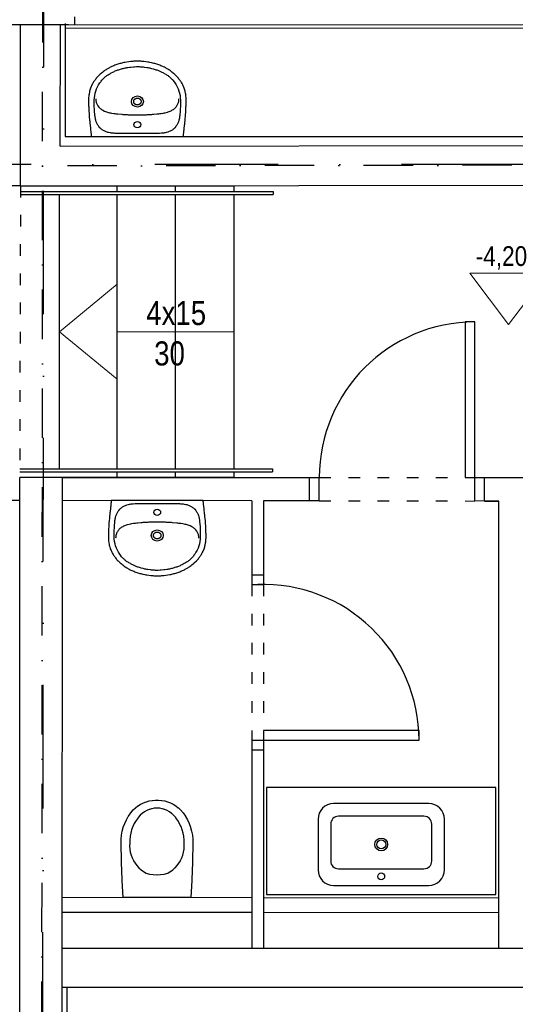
# Model space of a CAD drawing. Header units: millimetres. Extents: x -32221 to 212500, y 31663 to 93766.
# Tile 160 of 256: x 43974 to 46524, y 43442 to 48502. Entities that reach past the tile are written whole.
import ezdxf

# ---------------------------------------------------------------- set-up
doc = ezdxf.new("R2010")
doc.units = ezdxf.units.MM
doc.linetypes.add('DASHDOTX2', pattern=[50.8, 25.4, -12.7, 0, -12.7])
doc.linetypes.add('GCAD_ISO03W100', pattern=[30, 12, -18])
doc.layers.add('Opisy', color=251, linetype='Continuous', lineweight=13)
for name, color, linetype in [('osie', 251, 'Continuous'), ('Sciany', 251, 'Continuous'), ('Wyposazenie', 251, 'Continuous')]:
    doc.layers.add(name, color=color, linetype=linetype)
doc.styles.get("Standard").update_dxf_attribs({"font": 'ARIALN.TTF'})

msp = doc.modelspace()

# ---------------------------------------------------------------- linework, layer by layer
at = {"layer": 'Opisy'}
for p, q in [((46488.592, 46935.472), (46288.913, 47200.047)), ((46288.913, 47200.047), (46688.271, 47200.047)), ((46488.592, 46935.472), (46688.271, 47200.047)), ((44178.619, 46898.591), (44475.05, 47142.716)), ((44475.05, 47142.716), (44475.05, 46654.467)), ((44178.619, 46898.591), (44475.05, 46654.467)), ((45075.05, 46898.591), (44475.05, 46898.591))]:
    msp.add_line(p, q, dxfattribs=at)
at = {"layer": 'osie', "linetype": 'DASHDOTX2', "ltscale": 25}
for p, q in [((44084.99, 33017.037), (44108.623, 62729.481)), ((56734.202, 47757.439), (40849.397, 47757.439))]:
    msp.add_line(p, q, dxfattribs=at)
at = {"layer": 'Sciany', "linetype": 'DASHDOTX2', "ltscale": 10}
for p, q in [((44080.142, 33650.499), (44100.743, 59085.193)), ((53618.756, 47762.82), (44080.142, 47750.823))]:
    msp.add_line(p, q, dxfattribs=at)
at = {"layer": 'Sciany'}
for p, q in [((44208.491, 48483.49), (44208.466, 48457.932)), ((44225.53, 48474.992), (53473, 48486.75)), ((44255.64, 48517.772), (44255.695, 48475.031)), ((44225.53, 48474.992), (43857.838, 48474.992)), ((43977.718, 47648.591), (43978.542, 48474.992)), ((44182.305, 47853.054), (44182.925, 48474.992)), ((44208.466, 48457.932), (53490.059, 48469.733)), ((44208.466, 48457.932), (44208.466, 47902.711)), ((44208.466, 47902.711), (53490.788, 47902.711)), ((44182.305, 47853.054), (53516.395, 47864.922)), ((43978.047, 47768.591), (43977.838, 47768.591)), ((43977.718, 47648.591), (43807.838, 47648.591)), ((43977.718, 47648.591), (45075.05, 47648.591)), ((43977.718, 47618.591), (45277.718, 47618.591)), ((44182.565, 47648.591), (53721.117, 47660.719)), ((44475.05, 47618.591), (44475.05, 47648.591)), ((44775.05, 47618.591), (44775.05, 47648.591)), ((45075.05, 47648.591), (45075.05, 47618.591)), ((45277.718, 47618.591), (45277.718, 47603.591)), ((43977.718, 47603.591), (45277.718, 47603.591)), ((44178.619, 46193.591), (44178.619, 47603.591)), ((44475.05, 46193.591), (44475.05, 47603.591)), ((44775.05, 46193.591), (44775.05, 47603.591)), ((45075.05, 47603.591), (45075.05, 46193.591)), ((46314.938, 46948.591), (46264.938, 46948.591)), ((46264.938, 46948.591), (46264.938, 46148.591)), ((46314.938, 46148.591), (46314.938, 46948.591)), ((43973.606, 46193.591), (45273.606, 46193.591)), ((43973.606, 46178.591), (45273.606, 46178.591)), ((44475.05, 46148.591), (44475.05, 46178.591)), ((44775.05, 46148.591), (44775.05, 46178.591)), ((45075.05, 46178.591), (45075.05, 46148.591)), ((45273.606, 46193.591), (45273.606, 46178.591)), ((43977.039, 35309.884), (43973.606, 46148.591)), ((45075.05, 46148.591), (43973.606, 46148.591)), ((44183.859, 35309.884), (44194.62, 46148.591)), ((44194.62, 46148.591), (45514.938, 46148.591)), ((45464.938, 46029.58), (45464.938, 46148.591)), ((45514.938, 46028.591), (45514.938, 46148.591)), ((46264.938, 46148.591), (46732.526, 46148.591)), ((46264.938, 46148.591), (46314.938, 46148.591)), ((46314.938, 46028.591), (46314.938, 46148.591)), ((46364.938, 46028.591), (46364.938, 46148.591)), ((46364.938, 46028.591), (46364.938, 46148.591)), ((43973.644, 46030.82), (42903.695, 46030.82)), ((45168.297, 46029.853), (44194.503, 46030.82)), ((45168.297, 46029.853), (45168.297, 45599.428)), ((45514.938, 46029.535), (45228.297, 46029.793)), ((45228.297, 46029.793), (45228.297, 45599.428)), ((46438.732, 46028.591), (46314.938, 46028.74)), ((46364.938, 46028.591), (46438.732, 46028.591)), ((46438.732, 43730.555), (46438.732, 46028.591)), ((45168.297, 45649.428), (45228.297, 45649.428)), ((45168.297, 45599.428), (45228.297, 45599.428)), ((45228.297, 44849.428), (45228.297, 43730.555)), ((46028.297, 44849.428), (45228.297, 44849.428)), ((45228.297, 44849.428), (45228.297, 44799.428)), ((46028.297, 44799.428), (46028.297, 44849.428)), ((45168.297, 44799.428), (45168.297, 43730.555)), ((45168.297, 44799.428), (45228.297, 44799.428)), ((45228.297, 44799.428), (46028.297, 44799.428)), ((45168.297, 44749.428), (45228.297, 44749.428)), ((46423.732, 44555.472), (45243.297, 44555.472)), ((45243.297, 44555.472), (45243.297, 44005.472)), ((46423.732, 44005.472), (46423.732, 44555.472)), ((44192.479, 43991.975), (45168.297, 43991.081)), ((45228.297, 43991.026), (46438.732, 43989.917)), ((45243.297, 44005.472), (46423.732, 44005.472)), ((45168.297, 43913.189), (44192.401, 43914.157)), ((46438.732, 43911.927), (45228.297, 43913.129)), ((44192.363, 43730.555), (49014.623, 43730.555)), ((44192.363, 43530.555), (48964.623, 43530.555)), ((44214.394, 39637.858), (44217.763, 43530.555))]:
    msp.add_line(p, q, dxfattribs=at)
at = {"layer": 'Sciany', "linetype": 'GCAD_ISO03W100', "ltscale": 5}
for p, q in [((43977.718, 47648.591), (43973.606, 46148.591)), ((45514.938, 46148.591), (46289.938, 46148.591)), ((45514.938, 46029.535), (46314.938, 46028.591)), ((45168.297, 45599.428), (45168.297, 44799.428)), ((45228.297, 45599.428), (45228.297, 44849.428))]:
    msp.add_line(p, q, dxfattribs=at)
at = {"layer": 'Sciany'}
for centre, radius, start, end in [((46314.938, 46148.591), 800, 90, 180), ((45228.297, 44799.428), 800, 0, 92.147585), ((31073.168, 40877.551), 12904.168, 336.1585224, 19.2684686)]:
    msp.add_arc(centre, radius, start, end, dxfattribs=at)
at = {"layer": 'Wyposazenie'}
msp.add_line((44854.583, 43991.528), (44506.193, 43991.528), dxfattribs=at)
for points in [[(44829.076, 48049.833), (44829.076, 48050.3), (44829.33, 48054.971), (44829.584, 48059.408), (44829.838, 48064.079), (44829.838, 48068.516), (44830.092, 48073.186), (44830.092, 48094.671), (44829.838, 48098.641), (44829.584, 48102.844), (44829.33, 48108.916), (44827.806, 48120.125), (44827.044, 48125.496), (44825.775, 48130.867), (44824.759, 48135.771), (44823.489, 48140.676), (44820.442, 48150.017), (44816.887, 48158.891), (44815.107, 48163.094), (44813.078, 48167.064), (44810.792, 48171.034), (44808.761, 48175.004), (44806.222, 48178.741), (44803.936, 48182.711), (44801.397, 48186.447), (44798.858, 48189.95), (44796.062, 48193.686), (44793.271, 48197.189), (44790.478, 48200.926), (44787.684, 48204.429), (44784.637, 48208.165), (44780.827, 48212.135), (44769.654, 48222.41), (44765.083, 48225.68), (44761.018, 48229.183), (44756.958, 48232.685), (44752.895, 48235.955), (44748.832, 48238.991), (44744.515, 48242.027), (44740.452, 48244.829), (44736.135, 48247.631), (44723.184, 48255.338), (44718.613, 48257.439), (44714.296, 48259.775), (44709.726, 48261.876), (44705.409, 48263.745), (44700.076, 48265.846), (44694.997, 48267.715), (44689.665, 48269.583), (44684.586, 48271.451), (44679.507, 48273.086), (44674.175, 48274.72), (44669.096, 48276.355), (44664.017, 48277.756), (44658.685, 48278.924), (44653.606, 48280.325), (44643.449, 48282.66), (44638.116, 48283.594), (44633.037, 48284.529), (44612.722, 48287.331), (44607.644, 48287.798), (44602.565, 48288.031), (44597.486, 48288.499), (44592.661, 48288.732), (44565.744, 48288.732), (44560.666, 48288.499), (44555.587, 48288.031), (44550.508, 48287.798), (44545.429, 48287.331), (44525.115, 48284.529), (44514.957, 48282.66), (44509.625, 48281.493), (44504.546, 48280.325), (44499.467, 48278.924), (44494.389, 48277.756), (44489.056, 48276.355), (44478.899, 48273.086), (44473.566, 48271.451), (44468.487, 48269.583), (44463.155, 48267.715), (44458.076, 48265.846), (44452.997, 48263.745), (44448.426, 48261.876), (44443.856, 48259.775), (44439.539, 48257.439), (44434.968, 48255.338), (44422.017, 48247.631), (44417.954, 48244.829), (44413.637, 48242.027), (44409.574, 48238.991), (44405.257, 48235.955), (44401.194, 48232.685), (44393.068, 48225.68), (44388.498, 48222.41), (44377.325, 48212.135), (44373.515, 48208.165), (44370.722, 48204.429), (44367.675, 48200.926), (44364.882, 48197.189), (44362.088, 48193.686), (44359.549, 48189.95), (44356.756, 48186.447), (44354.216, 48182.711), (44351.931, 48178.741), (44349.645, 48175.004), (44347.36, 48171.034), (44343.297, 48163.094), (44341.266, 48158.891), (44337.711, 48150.017), (44336.187, 48145.346), (44334.917, 48140.676), (44333.394, 48135.771), (44332.378, 48130.867), (44330.347, 48120.125), (44329.585, 48114.521), (44329.077, 48108.916), (44328.569, 48102.844), (44328.315, 48098.641), (44328.061, 48094.671), (44328.061, 48073.186), (44328.315, 48068.516), (44328.569, 48064.079), (44328.569, 48059.408), (44328.823, 48054.971), (44329.077, 48050.3), (44329.077, 48049.833), (44329.331, 48046.797), (44329.331, 48042.36), (44329.585, 48037.923), (44330.854, 48014.571), (44331.362, 48009.667), (44331.616, 48004.996), (44333.648, 47985.38), (44333.902, 47980.476), (44334.409, 47975.572), (44335.171, 47970.667), (44337.711, 47946.147), (44338.472, 47941.243), (44340.504, 47921.627), (44341.012, 47916.956), (44341.52, 47912.052), (44342.281, 47907.381), (44342.535, 47902.711), (44815.617, 47902.711), (44816.125, 47907.381), (44816.631, 47912.052), (44817.141, 47916.956), (44817.649, 47921.627), (44818.154, 47926.531), (44818.664, 47931.435), (44819.172, 47936.339), (44819.934, 47941.243), (44821.966, 47960.859), (44822.727, 47965.763), (44825.267, 47990.284), (44825.521, 47995.188), (44826.536, 48004.996), (44826.79, 48009.667), (44827.298, 48014.571), (44827.806, 48023.912), (44828.314, 48028.582), (44828.568, 48033.253), (44828.568, 48037.923), (44829.076, 48046.797)], [(44579.203, 48261.409), (44588.852, 48260.942), (44593.931, 48260.709), (44608.405, 48259.308), (44613.484, 48258.841), (44627.958, 48256.739), (44632.783, 48255.805), (44637.608, 48255.104), (44642.433, 48254.17), (44647.004, 48253.002), (44651.828, 48251.835), (44660.97, 48249.499), (44665.795, 48248.098), (44670.366, 48246.931), (44674.683, 48245.296), (44679.253, 48243.895), (44683.824, 48242.26), (44688.141, 48240.625), (44701.092, 48235.021), (44713.281, 48228.715), (44717.344, 48226.38), (44724.962, 48221.71), (44729.025, 48219.141), (44733.088, 48217.039), (44736.897, 48214.704), (44739.944, 48212.602), (44743.245, 48209.8), (44746.8, 48206.764), (44750.101, 48203.728), (44753.148, 48200.692), (44756.45, 48197.423), (44759.243, 48194.153), (44762.29, 48190.65), (44767.877, 48183.645), (44771.686, 48178.04), (44778.288, 48167.998), (44784.129, 48157.49), (44789.208, 48146.514), (44793.271, 48135.304), (44796.318, 48123.862), (44798.858, 48112.185), (44800.127, 48100.509), (44800.633, 48088.599), (44800.633, 48062.444), (44799.365, 48036.289), (44797.08, 48010.134), (44796.572, 48005.23), (44795.81, 48000.325), (44795.048, 47995.655), (44794.033, 47990.984), (44793.017, 47986.547), (44790.478, 47978.14), (44788.954, 47974.17), (44787.43, 47970.434), (44785.653, 47966.698), (44783.621, 47962.961), (44781.587, 47959.692), (44779.558, 47956.189), (44777.272, 47953.153), (44772.194, 47947.081), (44769.654, 47944.512), (44766.607, 47941.71), (44763.814, 47939.375), (44760.767, 47937.04), (44757.465, 47934.704), (44754.164, 47932.836), (44750.609, 47930.734), (44747.054, 47929.1), (44743.245, 47927.465), (44739.182, 47925.83), (44735.373, 47924.429), (44726.739, 47922.094), (44722.422, 47921.16), (44717.852, 47920.226), (44713.027, 47919.525), (44708.202, 47919.058), (44703.123, 47918.591), (44692.966, 47918.124), (44465.44, 47918.124), (44460.107, 47918.357), (44455.029, 47918.591), (44449.95, 47919.058), (44445.125, 47919.525), (44440.554, 47920.226), (44431.413, 47922.094), (44427.096, 47923.261), (44423.033, 47924.429), (44418.97, 47925.83), (44414.907, 47927.465), (44411.352, 47929.1), (44407.543, 47930.734), (44404.242, 47932.836), (44400.687, 47934.704), (44397.639, 47937.04), (44394.338, 47939.375), (44391.545, 47941.71), (44388.752, 47944.512), (44385.958, 47947.081), (44380.88, 47953.153), (44378.594, 47956.189), (44376.563, 47959.692), (44374.531, 47962.961), (44369.199, 47974.17), (44367.675, 47978.14), (44365.136, 47986.547), (44364.12, 47990.984), (44363.104, 47995.655), (44362.342, 48000.325), (44361.581, 48005.23), (44361.073, 48010.134), (44358.787, 48036.289), (44357.518, 48062.444), (44357.518, 48088.599), (44358.025, 48100.509), (44359.549, 48112.185), (44361.834, 48123.862), (44365.136, 48135.304), (44369.199, 48146.514), (44374.023, 48157.49), (44379.864, 48167.998), (44386.466, 48178.04), (44387.736, 48179.908), (44390.529, 48183.645), (44393.068, 48187.148), (44395.862, 48190.65), (44398.909, 48194.153), (44405.003, 48200.692), (44414.907, 48209.8), (44418.208, 48212.602), (44421.509, 48214.704), (44425.318, 48217.039), (44429.127, 48219.141), (44433.19, 48221.71), (44440.808, 48226.38), (44444.871, 48228.715), (44452.997, 48232.919), (44457.314, 48235.021), (44461.377, 48236.889), (44470.011, 48240.625), (44474.582, 48242.26), (44478.899, 48243.895), (44483.469, 48245.296), (44488.04, 48246.931), (44492.611, 48248.098), (44497.182, 48249.499), (44501.753, 48250.667), (44506.577, 48251.835), (44511.148, 48253.002), (44515.973, 48254.17), (44520.798, 48255.104), (44525.369, 48255.805), (44530.193, 48256.739), (44539.843, 48258.14), (44544.922, 48258.841), (44559.396, 48260.242), (44564.475, 48260.709), (44574.124, 48261.176)], [(44598.248, 48081.827), (44598.248, 48079.258), (44597.994, 48079.024), (44597.994, 48077.857), (44597.74, 48077.857), (44597.74, 48077.156), (44597.486, 48076.923), (44597.486, 48076.455), (44597.232, 48076.222), (44597.232, 48075.521), (44596.978, 48075.521), (44596.978, 48075.054), (44596.724, 48074.821), (44596.724, 48074.587), (44596.471, 48074.354), (44596.471, 48073.887), (44596.217, 48073.887), (44596.217, 48073.653), (44595.963, 48073.42), (44595.963, 48073.186), (44595.709, 48072.953), (44595.709, 48072.719), (44595.201, 48072.252), (44595.201, 48072.018), (44594.693, 48071.551), (44594.693, 48071.318), (44594.439, 48071.318), (44594.439, 48071.084), (44593.931, 48070.617), (44593.931, 48070.384), (44593.677, 48070.384), (44593.677, 48070.15), (44593.423, 48069.917), (44593.169, 48069.917), (44593.169, 48069.683), (44592.661, 48069.216), (44592.408, 48069.216), (44592.408, 48068.983), (44591.9, 48068.516), (44591.646, 48068.516), (44591.646, 48068.282), (44591.392, 48068.282), (44590.376, 48067.348), (44590.122, 48067.348), (44590.122, 48067.114), (44589.614, 48067.114), (44589.106, 48066.647), (44588.852, 48066.647), (44588.345, 48066.18), (44587.837, 48066.18), (44587.837, 48065.947), (44587.329, 48065.947), (44586.821, 48065.48), (44586.313, 48065.48), (44586.059, 48065.246), (44585.551, 48065.246), (44585.297, 48065.013), (44584.79, 48065.013), (44584.536, 48064.779), (44583.774, 48064.779), (44583.774, 48064.546), (44582.504, 48064.546), (44582.25, 48064.312), (44580.219, 48064.312), (44579.965, 48064.079), (44578.441, 48064.079), (44578.187, 48064.312), (44576.156, 48064.312), (44575.902, 48064.546), (44574.886, 48064.546), (44574.632, 48064.779), (44573.87, 48064.779), (44573.616, 48065.013), (44573.108, 48065.013), (44572.855, 48065.246), (44572.601, 48065.246), (44572.347, 48065.48), (44571.839, 48065.48), (44571.585, 48065.713), (44571.331, 48065.713), (44571.077, 48065.947), (44570.823, 48065.947), (44570.569, 48066.18), (44570.315, 48066.18), (44570.061, 48066.414), (44569.807, 48066.414), (44569.553, 48066.647), (44569.299, 48066.647), (44569.299, 48066.881), (44569.045, 48066.881), (44568.791, 48067.114), (44568.538, 48067.114), (44568.538, 48067.348), (44568.284, 48067.348), (44567.776, 48067.815), (44567.522, 48067.815), (44567.522, 48068.048), (44567.268, 48068.048), (44566.76, 48068.516), (44566.506, 48068.516), (44566.506, 48068.749), (44566.252, 48068.983), (44565.998, 48068.983), (44565.998, 48069.216), (44565.744, 48069.216), (44565.49, 48069.45), (44565.49, 48069.683), (44565.236, 48069.683), (44565.236, 48069.917), (44564.729, 48070.384), (44564.475, 48070.384), (44564.475, 48070.617), (44563.967, 48071.084), (44563.967, 48071.318), (44563.459, 48071.785), (44563.459, 48072.018), (44563.205, 48072.018), (44563.205, 48072.252), (44562.951, 48072.486), (44562.951, 48072.719), (44562.697, 48072.953), (44562.697, 48073.186), (44562.189, 48073.653), (44562.189, 48074.12), (44561.935, 48074.12), (44561.935, 48074.587), (44561.681, 48074.821), (44561.681, 48075.054), (44561.427, 48075.288), (44561.427, 48075.755), (44561.173, 48075.988), (44561.173, 48076.455), (44560.92, 48076.689), (44560.92, 48077.156), (44560.666, 48077.39), (44560.666, 48078.09), (44560.412, 48078.324), (44560.412, 48079.725), (44560.158, 48079.958), (44560.158, 48083.461), (44560.412, 48083.695), (44560.412, 48084.863), (44560.666, 48085.096), (44560.666, 48086.03), (44560.92, 48086.264), (44560.92, 48086.731), (44561.173, 48086.964), (44561.173, 48087.431), (44561.427, 48087.665), (44561.427, 48088.132), (44561.681, 48088.132), (44561.681, 48088.599), (44561.935, 48088.832), (44561.935, 48089.066), (44562.189, 48089.3), (44562.189, 48089.767), (44562.697, 48090.234), (44562.697, 48090.701), (44562.951, 48090.701), (44562.951, 48090.934), (44563.459, 48091.401), (44563.459, 48091.635), (44563.967, 48092.102), (44563.967, 48092.335), (44564.221, 48092.335), (44564.221, 48092.569), (44564.729, 48093.036), (44564.729, 48093.27), (44564.982, 48093.27), (44565.236, 48093.503), (44565.236, 48093.737), (44565.49, 48093.737), (44565.49, 48093.97), (44565.744, 48093.97), (44565.998, 48094.204), (44565.998, 48094.437), (44566.252, 48094.437), (44566.252, 48094.671), (44566.506, 48094.671), (44566.76, 48094.904), (44566.76, 48095.138), (44567.014, 48095.138), (44567.522, 48095.605), (44567.776, 48095.605), (44567.776, 48095.838), (44568.03, 48095.838), (44568.538, 48096.305), (44568.791, 48096.305), (44569.299, 48096.772), (44569.807, 48096.772), (44569.807, 48097.006), (44570.061, 48097.006), (44570.315, 48097.239), (44570.569, 48097.239), (44570.569, 48097.473), (44571.077, 48097.473), (44571.331, 48097.707), (44571.585, 48097.707), (44571.839, 48097.94), (44572.347, 48097.94), (44572.347, 48098.174), (44572.855, 48098.174), (44573.108, 48098.407), (44573.616, 48098.407), (44573.87, 48098.641), (44574.632, 48098.641), (44574.886, 48098.874), (44575.902, 48098.874), (44576.156, 48099.108), (44578.187, 48099.108), (44578.441, 48099.341), (44579.965, 48099.341), (44580.219, 48099.108), (44582.25, 48099.108), (44582.504, 48098.874), (44583.52, 48098.874), (44583.774, 48098.641), (44584.536, 48098.641), (44584.536, 48098.407), (44585.297, 48098.407), (44585.551, 48098.174), (44586.059, 48098.174), (44586.313, 48097.94), (44586.821, 48097.94), (44586.821, 48097.707), (44587.329, 48097.707), (44587.837, 48097.239), (44588.345, 48097.239), (44588.852, 48096.772), (44589.106, 48096.772), (44589.106, 48096.539), (44589.614, 48096.539), (44590.122, 48096.072), (44590.376, 48096.072), (44590.376, 48095.838), (44590.63, 48095.838), (44590.884, 48095.605), (44591.138, 48095.605), (44591.138, 48095.371), (44591.392, 48095.138), (44591.646, 48095.138), (44591.646, 48094.904), (44591.9, 48094.904), (44591.9, 48094.671), (44592.154, 48094.671), (44592.408, 48094.437), (44592.408, 48094.204), (44592.661, 48094.204), (44593.169, 48093.737), (44593.169, 48093.503), (44593.423, 48093.503), (44593.677, 48093.27), (44593.677, 48093.036), (44593.931, 48093.036), (44593.931, 48092.802), (44594.185, 48092.802), (44594.185, 48092.569), (44594.439, 48092.335), (44594.439, 48092.102), (44594.693, 48092.102), (44594.693, 48091.868), (44595.201, 48091.401), (44595.201, 48091.168), (44595.455, 48091.168), (44595.455, 48090.934), (44595.709, 48090.701), (44595.709, 48090.467), (44595.963, 48090.234), (44595.963, 48090), (44596.217, 48089.767), (44596.217, 48089.533), (44596.471, 48089.3), (44596.471, 48089.066), (44596.724, 48088.832), (44596.724, 48088.599), (44596.978, 48088.365), (44596.978, 48087.898), (44597.232, 48087.898), (44597.232, 48087.198), (44597.486, 48086.964), (44597.486, 48086.497), (44597.74, 48086.264), (44597.74, 48085.563), (44597.994, 48085.33), (44597.994, 48084.395), (44598.248, 48084.162)], [(44431.4, 45883.214), (44431.4, 45882.747), (44431.147, 45878.076), (44430.893, 45873.639), (44430.639, 45868.969), (44430.639, 45864.531), (44430.385, 45859.861), (44430.385, 45838.376), (44430.639, 45834.406), (44430.893, 45830.203), (44431.147, 45824.131), (44432.67, 45812.922), (44433.432, 45807.551), (44434.702, 45802.18), (44435.717, 45797.276), (44436.987, 45792.371), (44440.034, 45783.03), (44443.589, 45774.156), (44445.369, 45769.953), (44447.398, 45765.983), (44449.684, 45762.013), (44451.715, 45758.043), (44454.255, 45754.306), (44456.54, 45750.337), (44459.079, 45746.6), (44461.619, 45743.097), (44464.414, 45739.361), (44467.205, 45735.858), (44469.999, 45732.121), (44472.792, 45728.618), (44475.839, 45724.882), (44479.649, 45720.912), (44490.822, 45710.637), (44495.393, 45707.367), (44499.458, 45703.865), (44503.519, 45700.362), (44507.582, 45697.092), (44511.645, 45694.056), (44515.962, 45691.02), (44520.025, 45688.218), (44524.341, 45685.416), (44537.292, 45677.709), (44541.863, 45675.608), (44546.18, 45673.272), (44550.751, 45671.171), (44555.068, 45669.302), (44560.4, 45667.201), (44565.479, 45665.332), (44570.812, 45663.464), (44575.89, 45661.596), (44580.969, 45659.961), (44586.302, 45658.327), (44591.38, 45656.692), (44596.459, 45655.291), (44601.792, 45654.123), (44606.87, 45652.722), (44617.028, 45650.387), (44622.36, 45649.453), (44627.439, 45648.518), (44647.754, 45645.716), (44652.833, 45645.249), (44657.911, 45645.016), (44662.99, 45644.549), (44667.815, 45644.315), (44694.732, 45644.315), (44699.811, 45644.549), (44704.889, 45645.016), (44709.968, 45645.249), (44715.047, 45645.716), (44735.362, 45648.518), (44745.519, 45650.387), (44750.852, 45651.554), (44755.93, 45652.722), (44761.009, 45654.123), (44766.088, 45655.291), (44771.42, 45656.692), (44781.578, 45659.961), (44786.91, 45661.596), (44791.989, 45663.464), (44797.322, 45665.332), (44802.4, 45667.201), (44807.479, 45669.302), (44812.05, 45671.171), (44816.621, 45673.272), (44820.938, 45675.608), (44825.508, 45677.709), (44838.459, 45685.416), (44842.522, 45688.218), (44846.839, 45691.02), (44850.902, 45694.056), (44855.219, 45697.092), (44859.282, 45700.362), (44867.408, 45707.367), (44871.979, 45710.637), (44883.152, 45720.912), (44886.961, 45724.882), (44889.754, 45728.618), (44892.801, 45732.121), (44895.595, 45735.858), (44898.388, 45739.361), (44900.927, 45743.097), (44903.721, 45746.6), (44906.26, 45750.337), (44908.545, 45754.306), (44910.831, 45758.043), (44913.116, 45762.013), (44917.179, 45769.953), (44919.211, 45774.156), (44922.766, 45783.03), (44924.289, 45787.701), (44925.559, 45792.371), (44927.083, 45797.276), (44928.098, 45802.18), (44930.13, 45812.922), (44930.892, 45818.527), (44931.399, 45824.131), (44931.907, 45830.203), (44932.161, 45834.406), (44932.415, 45838.376), (44932.415, 45859.861), (44932.161, 45864.531), (44931.907, 45868.969), (44931.907, 45873.639), (44931.653, 45878.076), (44931.399, 45882.747), (44931.399, 45883.214), (44931.145, 45886.25), (44931.145, 45890.687), (44930.892, 45895.124), (44929.622, 45918.476), (44929.114, 45923.38), (44928.86, 45928.051), (44926.829, 45947.667), (44926.575, 45952.571), (44926.067, 45957.475), (44925.305, 45962.38), (44922.766, 45986.9), (44922.004, 45991.804), (44919.972, 46011.42), (44919.464, 46016.091), (44918.957, 46020.995), (44918.195, 46025.666), (44917.941, 46030.336), (44444.859, 46030.336), (44444.351, 46025.666), (44443.846, 46020.995), (44443.335, 46016.091), (44442.828, 46011.42), (44442.322, 46006.516), (44441.812, 46001.612), (44441.304, 45996.708), (44440.542, 45991.804), (44438.511, 45972.188), (44437.749, 45967.284), (44435.21, 45942.763), (44434.956, 45937.859), (44433.94, 45928.051), (44433.686, 45923.38), (44433.178, 45918.476), (44432.67, 45909.135), (44432.162, 45904.465), (44431.908, 45899.794), (44431.908, 45895.124), (44431.4, 45886.25)], [(44681.273, 45671.638), (44671.624, 45672.105), (44666.545, 45672.338), (44652.071, 45673.739), (44646.992, 45674.207), (44632.518, 45676.308), (44627.693, 45677.242), (44622.868, 45677.943), (44618.043, 45678.877), (44613.473, 45680.045), (44608.648, 45681.212), (44599.506, 45683.548), (44594.681, 45684.949), (44590.111, 45686.116), (44585.794, 45687.751), (44581.223, 45689.152), (44576.652, 45690.787), (44572.335, 45692.422), (44559.384, 45698.026), (44547.196, 45704.332), (44543.133, 45706.667), (44535.515, 45711.337), (44531.452, 45713.906), (44527.389, 45716.008), (44523.58, 45718.343), (44520.532, 45720.445), (44517.231, 45723.247), (44513.676, 45726.283), (44510.375, 45729.319), (44507.328, 45732.355), (44504.027, 45735.624), (44501.233, 45738.894), (44498.186, 45742.397), (44492.6, 45749.402), (44488.791, 45755.007), (44482.188, 45765.049), (44476.347, 45775.557), (44471.268, 45786.533), (44467.205, 45797.743), (44464.158, 45809.185), (44461.619, 45820.862), (44460.349, 45832.538), (44459.844, 45844.448), (44459.844, 45870.603), (44461.111, 45896.758), (44463.396, 45922.913), (44463.904, 45927.817), (44464.666, 45932.722), (44465.428, 45937.392), (44466.444, 45942.063), (44467.459, 45946.5), (44469.999, 45954.907), (44471.522, 45958.877), (44473.046, 45962.613), (44474.823, 45966.35), (44476.855, 45970.086), (44478.889, 45973.355), (44480.919, 45976.858), (44483.204, 45979.894), (44488.283, 45985.966), (44490.822, 45988.535), (44493.869, 45991.337), (44496.663, 45993.672), (44499.71, 45996.008), (44503.011, 45998.343), (44506.312, 46000.211), (44509.867, 46002.313), (44513.422, 46003.947), (44517.231, 46005.582), (44521.294, 46007.217), (44525.103, 46008.618), (44533.737, 46010.953), (44538.054, 46011.887), (44542.625, 46012.822), (44547.45, 46013.522), (44552.274, 46013.989), (44557.353, 46014.456), (44567.51, 46014.923), (44795.036, 46014.923), (44800.369, 46014.69), (44805.448, 46014.456), (44810.526, 46013.989), (44815.351, 46013.522), (44819.922, 46012.822), (44829.064, 46010.953), (44833.38, 46009.786), (44837.443, 46008.618), (44841.506, 46007.217), (44845.569, 46005.582), (44849.124, 46003.947), (44852.933, 46002.313), (44856.235, 46000.211), (44859.79, 45998.343), (44862.837, 45996.008), (44866.138, 45993.672), (44868.931, 45991.337), (44871.725, 45988.535), (44874.518, 45985.966), (44879.597, 45979.894), (44881.882, 45976.858), (44883.914, 45973.355), (44885.945, 45970.086), (44891.278, 45958.877), (44892.801, 45954.907), (44895.341, 45946.5), (44896.356, 45942.063), (44897.372, 45937.392), (44898.134, 45932.722), (44898.896, 45927.817), (44899.404, 45922.913), (44901.689, 45896.758), (44902.959, 45870.603), (44902.959, 45844.448), (44902.451, 45832.538), (44900.927, 45820.862), (44898.642, 45809.185), (44895.341, 45797.743), (44891.278, 45786.533), (44886.453, 45775.557), (44880.612, 45765.049), (44874.01, 45755.007), (44872.74, 45753.139), (44869.947, 45749.402), (44867.408, 45745.899), (44864.614, 45742.397), (44861.567, 45738.894), (44855.473, 45732.355), (44845.569, 45723.247), (44842.268, 45720.445), (44838.967, 45718.343), (44835.158, 45716.008), (44831.349, 45713.906), (44827.286, 45711.337), (44819.668, 45706.667), (44815.605, 45704.332), (44807.479, 45700.128), (44803.162, 45698.026), (44799.099, 45696.158), (44790.465, 45692.422), (44785.895, 45690.787), (44781.578, 45689.152), (44777.007, 45687.751), (44772.436, 45686.116), (44767.865, 45684.949), (44763.294, 45683.548), (44758.724, 45682.38), (44753.899, 45681.212), (44749.328, 45680.045), (44744.503, 45678.877), (44739.678, 45677.943), (44735.108, 45677.242), (44730.283, 45676.308), (44720.633, 45674.907), (44715.555, 45674.207), (44701.08, 45672.805), (44696.002, 45672.338), (44686.352, 45671.871)], [(44662.228, 45851.22), (44662.228, 45853.789), (44662.482, 45854.023), (44662.482, 45855.19), (44662.736, 45855.19), (44662.736, 45855.891), (44662.99, 45856.125), (44662.99, 45856.592), (44663.244, 45856.825), (44663.244, 45857.526), (44663.498, 45857.526), (44663.498, 45857.993), (44663.752, 45858.226), (44663.752, 45858.46), (44664.006, 45858.693), (44664.006, 45859.16), (44664.26, 45859.16), (44664.26, 45859.394), (44664.514, 45859.627), (44664.514, 45859.861), (44664.768, 45860.094), (44664.768, 45860.328), (44665.275, 45860.795), (44665.275, 45861.029), (44665.783, 45861.496), (44665.783, 45861.729), (44666.037, 45861.729), (44666.037, 45861.963), (44666.545, 45862.43), (44666.545, 45862.663), (44666.799, 45862.663), (44666.799, 45862.897), (44667.053, 45863.13), (44667.307, 45863.13), (44667.307, 45863.364), (44667.815, 45863.831), (44668.069, 45863.831), (44668.069, 45864.064), (44668.577, 45864.531), (44668.831, 45864.531), (44668.831, 45864.765), (44669.084, 45864.765), (44670.1, 45865.699), (44670.354, 45865.699), (44670.354, 45865.933), (44670.862, 45865.933), (44671.37, 45866.4), (44671.624, 45866.4), (44672.132, 45866.867), (44672.64, 45866.867), (44672.64, 45867.1), (44673.147, 45867.1), (44673.655, 45867.567), (44674.163, 45867.567), (44674.417, 45867.801), (44674.925, 45867.801), (44675.179, 45868.034), (44675.687, 45868.034), (44675.941, 45868.268), (44676.703, 45868.268), (44676.703, 45868.501), (44677.972, 45868.501), (44678.226, 45868.735), (44680.258, 45868.735), (44680.512, 45868.969), (44682.035, 45868.969), (44682.289, 45868.735), (44684.321, 45868.735), (44684.574, 45868.501), (44685.59, 45868.501), (44685.844, 45868.268), (44686.606, 45868.268), (44686.86, 45868.034), (44687.368, 45868.034), (44687.622, 45867.801), (44687.876, 45867.801), (44688.13, 45867.567), (44688.637, 45867.567), (44688.891, 45867.334), (44689.145, 45867.334), (44689.399, 45867.1), (44689.653, 45867.1), (44689.907, 45866.867), (44690.161, 45866.867), (44690.415, 45866.633), (44690.669, 45866.633), (44690.923, 45866.4), (44691.177, 45866.4), (44691.177, 45866.166), (44691.431, 45866.166), (44691.685, 45865.933), (44691.939, 45865.933), (44691.939, 45865.699), (44692.193, 45865.699), (44692.701, 45865.232), (44692.954, 45865.232), (44692.954, 45864.999), (44693.208, 45864.999), (44693.716, 45864.531), (44693.97, 45864.531), (44693.97, 45864.298), (44694.224, 45864.064), (44694.478, 45864.064), (44694.478, 45863.831), (44694.732, 45863.831), (44694.986, 45863.597), (44694.986, 45863.364), (44695.24, 45863.364), (44695.24, 45863.13), (44695.748, 45862.663), (44696.002, 45862.663), (44696.002, 45862.43), (44696.51, 45861.963), (44696.51, 45861.729), (44697.017, 45861.262), (44697.017, 45861.029), (44697.271, 45861.029), (44697.271, 45860.795), (44697.525, 45860.562), (44697.525, 45860.328), (44697.779, 45860.094), (44697.779, 45859.861), (44698.287, 45859.394), (44698.287, 45858.927), (44698.541, 45858.927), (44698.541, 45858.46), (44698.795, 45858.226), (44698.795, 45857.993), (44699.049, 45857.759), (44699.049, 45857.292), (44699.303, 45857.059), (44699.303, 45856.592), (44699.557, 45856.358), (44699.557, 45855.891), (44699.811, 45855.657), (44699.811, 45854.957), (44700.065, 45854.723), (44700.065, 45853.322), (44700.319, 45853.089), (44700.319, 45849.586), (44700.065, 45849.352), (44700.065, 45848.185), (44699.811, 45847.951), (44699.811, 45847.017), (44699.557, 45846.783), (44699.557, 45846.316), (44699.303, 45846.083), (44699.303, 45845.616), (44699.049, 45845.382), (44699.049, 45844.915), (44698.795, 45844.915), (44698.795, 45844.448), (44698.541, 45844.215), (44698.541, 45843.981), (44698.287, 45843.747), (44698.287, 45843.28), (44697.779, 45842.813), (44697.779, 45842.346), (44697.525, 45842.346), (44697.525, 45842.113), (44697.017, 45841.646), (44697.017, 45841.412), (44696.51, 45840.945), (44696.51, 45840.712), (44696.256, 45840.712), (44696.256, 45840.478), (44695.748, 45840.011), (44695.748, 45839.778), (44695.494, 45839.778), (44695.24, 45839.544), (44695.24, 45839.31), (44694.986, 45839.31), (44694.986, 45839.077), (44694.732, 45839.077), (44694.478, 45838.843), (44694.478, 45838.61), (44694.224, 45838.61), (44694.224, 45838.376), (44693.97, 45838.376), (44693.716, 45838.143), (44693.716, 45837.909), (44693.462, 45837.909), (44692.954, 45837.442), (44692.701, 45837.442), (44692.701, 45837.209), (44692.447, 45837.209), (44691.939, 45836.742), (44691.685, 45836.742), (44691.177, 45836.275), (44690.669, 45836.275), (44690.669, 45836.041), (44690.415, 45836.041), (44690.161, 45835.808), (44689.907, 45835.808), (44689.907, 45835.574), (44689.399, 45835.574), (44689.145, 45835.341), (44688.891, 45835.341), (44688.637, 45835.107), (44688.13, 45835.107), (44688.13, 45834.873), (44687.622, 45834.873), (44687.368, 45834.64), (44686.86, 45834.64), (44686.606, 45834.406), (44685.844, 45834.406), (44685.59, 45834.173), (44684.574, 45834.173), (44684.321, 45833.939), (44682.289, 45833.939), (44682.035, 45833.706), (44680.512, 45833.706), (44680.258, 45833.939), (44678.226, 45833.939), (44677.972, 45834.173), (44676.956, 45834.173), (44676.703, 45834.406), (44675.941, 45834.406), (44675.941, 45834.64), (44675.179, 45834.64), (44674.925, 45834.873), (44674.417, 45834.873), (44674.163, 45835.107), (44673.655, 45835.107), (44673.655, 45835.341), (44673.147, 45835.341), (44672.64, 45835.808), (44672.132, 45835.808), (44671.624, 45836.275), (44671.37, 45836.275), (44671.37, 45836.508), (44670.862, 45836.508), (44670.354, 45836.975), (44670.1, 45836.975), (44670.1, 45837.209), (44669.846, 45837.209), (44669.592, 45837.442), (44669.338, 45837.442), (44669.338, 45837.676), (44669.084, 45837.909), (44668.831, 45837.909), (44668.831, 45838.143), (44668.577, 45838.143), (44668.577, 45838.376), (44668.323, 45838.376), (44668.069, 45838.61), (44668.069, 45838.843), (44667.815, 45838.843), (44667.307, 45839.31), (44667.307, 45839.544), (44667.053, 45839.544), (44666.799, 45839.778), (44666.799, 45840.011), (44666.545, 45840.011), (44666.545, 45840.245), (44666.291, 45840.245), (44666.291, 45840.478), (44666.037, 45840.712), (44666.037, 45840.945), (44665.783, 45840.945), (44665.783, 45841.179), (44665.275, 45841.646), (44665.275, 45841.879), (44665.021, 45841.879), (44665.021, 45842.113), (44664.768, 45842.346), (44664.768, 45842.58), (44664.514, 45842.813), (44664.514, 45843.047), (44664.26, 45843.28), (44664.26, 45843.514), (44664.006, 45843.747), (44664.006, 45843.981), (44663.752, 45844.215), (44663.752, 45844.448), (44663.498, 45844.682), (44663.498, 45845.149), (44663.244, 45845.149), (44663.244, 45845.849), (44662.99, 45846.083), (44662.99, 45846.55), (44662.736, 45846.783), (44662.736, 45847.484), (44662.482, 45847.717), (44662.482, 45848.652), (44662.228, 45848.885)]]:
    msp.add_lwpolyline(points, close=True, dxfattribs=at)
for points in [[(44365.136, 48095.138), (44365.39, 48090.467), (44365.897, 48086.03), (44366.659, 48081.593), (44367.421, 48077.39), (44368.691, 48073.42), (44370.214, 48069.45), (44371.992, 48065.713), (44373.769, 48062.21), (44376.055, 48058.941), (44381.134, 48052.402), (44383.927, 48049.6), (44387.228, 48046.564), (44390.529, 48043.995), (44394.084, 48041.426), (44401.702, 48036.756), (44410.336, 48032.552), (44414.907, 48030.684), (44419.732, 48028.816), (44424.81, 48027.181), (44429.889, 48025.78), (44435.222, 48024.379), (44440.808, 48022.978), (44446.649, 48021.81), (44457.314, 48020.409), (44462.647, 48019.942), (44467.979, 48019.241), (44473.312, 48018.774), (44478.645, 48018.074), (44499.975, 48016.205), (44505.054, 48015.738), (44510.387, 48015.505), (44515.719, 48015.038), (44520.798, 48014.804), (44526.13, 48014.571), (44531.209, 48014.104), (44536.542, 48013.87), (44541.62, 48013.637), (44546.953, 48013.637), (44557.11, 48013.169), (44567.522, 48013.169), (44572.601, 48012.936), (44585.551, 48012.936), (44590.63, 48013.169), (44601.041, 48013.169), (44606.12, 48013.403), (44611.453, 48013.637), (44616.531, 48013.637), (44621.61, 48013.87), (44626.943, 48014.104), (44632.021, 48014.571), (44642.687, 48015.038), (44647.765, 48015.505), (44653.098, 48015.738), (44658.431, 48016.205), (44663.509, 48016.672), (44679.507, 48018.074), (44684.84, 48018.774), (44690.173, 48019.241), (44695.505, 48019.942), (44700.838, 48020.409), (44711.503, 48021.81), (44717.344, 48022.978), (44722.93, 48024.379), (44733.595, 48027.181), (44738.42, 48028.816), (44743.245, 48030.684), (44747.816, 48032.552), (44752.387, 48034.654), (44756.45, 48036.756), (44760.513, 48039.091), (44764.322, 48041.426), (44767.877, 48043.995), (44771.178, 48046.564), (44774.225, 48049.6), (44777.016, 48052.402), (44779.812, 48055.672), (44782.097, 48058.941), (44784.383, 48062.21), (44786.415, 48065.713), (44787.938, 48069.45), (44789.462, 48073.42), (44790.732, 48077.39), (44791.747, 48081.593), (44792.509, 48086.03), (44792.763, 48090.467), (44793.017, 48095.138)], [(44895.341, 45837.909), (44895.087, 45842.58), (44894.579, 45847.017), (44893.817, 45851.454), (44893.055, 45855.657), (44891.786, 45859.627), (44890.262, 45863.597), (44888.484, 45867.334), (44886.707, 45870.837), (44884.421, 45874.106), (44879.343, 45880.645), (44876.549, 45883.447), (44873.248, 45886.483), (44869.947, 45889.052), (44866.392, 45891.621), (44858.774, 45896.291), (44850.14, 45900.495), (44845.569, 45902.363), (44840.745, 45904.231), (44835.666, 45905.866), (44830.587, 45907.267), (44825.255, 45908.668), (44819.668, 45910.069), (44813.827, 45911.237), (44803.162, 45912.638), (44797.83, 45913.105), (44792.497, 45913.806), (44787.164, 45914.273), (44781.832, 45914.973), (44760.501, 45916.842), (44755.422, 45917.309), (44750.09, 45917.542), (44744.757, 45918.009), (44739.678, 45918.243), (44734.346, 45918.476), (44729.267, 45918.943), (44723.935, 45919.177), (44718.856, 45919.41), (44713.523, 45919.41), (44703.366, 45919.878), (44692.954, 45919.878), (44687.876, 45920.111), (44674.925, 45920.111), (44669.846, 45919.878), (44659.435, 45919.878), (44654.356, 45919.644), (44649.024, 45919.41), (44643.945, 45919.41), (44638.866, 45919.177), (44633.534, 45918.943), (44628.455, 45918.476), (44617.79, 45918.009), (44612.711, 45917.542), (44607.378, 45917.309), (44602.046, 45916.842), (44596.967, 45916.375), (44580.969, 45914.973), (44575.636, 45914.273), (44570.304, 45913.806), (44564.971, 45913.105), (44559.638, 45912.638), (44548.973, 45911.237), (44543.133, 45910.069), (44537.546, 45908.668), (44526.881, 45905.866), (44522.056, 45904.231), (44517.231, 45902.363), (44512.66, 45900.495), (44508.09, 45898.393), (44504.027, 45896.291), (44499.964, 45893.956), (44496.155, 45891.621), (44492.6, 45889.052), (44489.298, 45886.483), (44486.251, 45883.447), (44483.46, 45880.645), (44480.665, 45877.376), (44478.379, 45874.106), (44476.093, 45870.837), (44474.062, 45867.334), (44472.538, 45863.597), (44471.014, 45859.627), (44469.745, 45855.657), (44468.729, 45851.454), (44467.967, 45847.017), (44467.713, 45842.58), (44467.459, 45837.909)]]:
    msp.add_lwpolyline(points, dxfattribs=at)
at = {"layer": 'Wyposazenie', "lineweight": 30}
msp.add_lwpolyline([(44506.193, 43991.528), (44506.193, 43991.528), (44500.897, 44078.37), (44500.657, 44083.185), (44497.271, 44170.027), (44497.053, 44175.883), (44494.989, 44269.75), (44494.989, 44289.694), (44495.012, 44290.694), (44497.275, 44311.023), (44497.448, 44312.006), (44501.212, 44331.511), (44506.309, 44350.789), (44506.586, 44351.751), (44513.817, 44370.954), (44514.225, 44371.864), (44522.648, 44389.814), (44532.62, 44407.32), (44533.136, 44408.189), (44544.882, 44425.129), (44545.513, 44425.901), (44558.366, 44440.97), (44569.263, 44451.436), (44569.924, 44452.063), (44582.127, 44461.381), (44582.706, 44461.803), (44595.906, 44470.082), (44596.485, 44470.401), (44610.111, 44477.105), (44610.822, 44477.389), (44625.178, 44482.905), (44626.124, 44483.198), (44639.13, 44487.202), (44640.183, 44487.525), (44655.327, 44489.939), (44656.152, 44490.067), (44671.298, 44491.629), (44671.976, 44491.675), (44687.651, 44491.675), (44688.328, 44491.629), (44703.475, 44490.067), (44704.3, 44489.939), (44719.444, 44487.525), (44720.513, 44487.202), (44733.719, 44483.198), (44734.679, 44482.905), (44748.809, 44477.389), (44749.51, 44477.105), (44763.141, 44470.401), (44763.721, 44470.082), (44776.921, 44461.803), (44777.499, 44461.381), (44789.703, 44452.063), (44790.376, 44451.436), (44801.491, 44440.97), (44814.123, 44425.901), (44814.745, 44425.129), (44826.491, 44408.189), (44827.007, 44407.32), (44836.979, 44389.814), (44845.401, 44371.864), (44845.81, 44370.954), (44853.041, 44351.751), (44853.317, 44350.789), (44858.414, 44331.511), (44862.179, 44312.006), (44862.352, 44311.023), (44864.609, 44290.694), (44864.641, 44289.694), (44864.863, 44269.75), (44863.492, 44175.883), (44863.292, 44170.027), (44860.113, 44083.185), (44859.878, 44078.37), (44854.583, 43991.528), (44854.583, 43991.528)], dxfattribs=at)
msp.add_lwpolyline([(44765.542, 44414.471), (44755.909, 44422.788), (44755.354, 44423.261), (44744.639, 44431.074), (44744.15, 44431.402), (44732.489, 44438.134), (44731.923, 44438.384), (44719.703, 44443.27), (44718.914, 44443.511), (44707.667, 44446.923), (44706.771, 44447.195), (44694.189, 44449.4), (44693.54, 44449.502), (44680.108, 44450.175), (44679.534, 44450.175), (44666.54, 44449.502), (44665.875, 44449.4), (44652.856, 44447.195), (44651.959, 44446.923), (44640.712, 44443.511), (44639.924, 44443.27), (44627.704, 44438.384), (44627.138, 44438.134), (44615.477, 44431.402), (44614.987, 44431.074), (44604.273, 44423.261), (44603.718, 44422.788), (44594.085, 44414.471), (44583.003, 44401.618), (44582.463, 44400.959), (44572.754, 44386.503), (44572.302, 44385.783), (44563.435, 44371.375), (44556.123, 44356.306), (44555.77, 44355.541), (44549.671, 44339.28), (44549.432, 44338.453), (44545.002, 44321.83), (44541.676, 44305.206), (44541.525, 44304.372), (44539.72, 44287.438), (44539.702, 44286.595), (44539.702, 44269.75), (44539.261, 44255.027), (44539.246, 44254.222), (44540.364, 44239.199), (44540.438, 44238.544), (44542.685, 44223.741), (44542.891, 44222.959), (44546.843, 44208.681), (44552.116, 44194.619), (44552.412, 44193.855), (44559.142, 44180.4), (44559.462, 44179.829), (44567.311, 44167.267), (44567.785, 44166.616), (44576.569, 44154.755), (44586.46, 44143.768), (44587.007, 44143.177), (44598.22, 44133.536), (44598.728, 44133.128), (44610.61, 44124.156), (44611.3, 44123.729), (44624.042, 44116.04), (44641.826, 44111.535), (44642.685, 44111.357), (44660.915, 44108.431), (44679.376, 44107.534), (44680.256, 44107.534), (44698.712, 44108.431), (44716.942, 44111.357), (44717.8, 44111.535), (44735.585, 44116.04), (44748.327, 44123.729), (44749.017, 44124.156), (44760.899, 44133.128), (44761.406, 44133.536), (44772.62, 44143.177), (44773.166, 44143.768), (44783.052, 44154.755), (44792.282, 44166.616), (44792.778, 44167.267), (44800.626, 44179.829), (44800.936, 44180.4), (44807.217, 44193.855), (44807.51, 44194.619), (44812.783, 44208.681), (44816.735, 44222.959), (44816.944, 44223.741), (44819.64, 44238.544), (44819.714, 44239.199), (44820.383, 44254.222), (44820.365, 44255.027), (44819.925, 44269.75), (44819.925, 44286.595), (44819.907, 44287.438), (44818.102, 44304.372), (44817.968, 44305.206), (44815.087, 44321.83), (44810.212, 44338.453), (44809.956, 44339.28), (44803.857, 44355.541), (44803.504, 44356.306), (44796.191, 44371.375), (44787.769, 44385.783), (44787.33, 44386.503), (44777.168, 44400.959), (44776.624, 44401.618)], close=True, dxfattribs=at)
at = {"layer": 'Wyposazenie'}
for points in [[(46078.711, 44473.253), (45588.711, 44473.253, 0.41421356), (45508.711, 44393.253), (45508.711, 44133.253, 0.41421356), (45588.711, 44053.253), (46078.711, 44053.253, 0.41421356), (46158.711, 44133.253), (46158.711, 44393.253, 0.41421356)], [(46053.711, 44408.253), (45613.711, 44408.253, 0.41421356), (45573.711, 44368.253), (45573.711, 44178.253, 0.41421356), (45613.711, 44138.253), (46053.711, 44138.253, 0.41421356), (46093.711, 44178.253), (46093.711, 44368.253, 0.41421356)]]:
    msp.add_lwpolyline(points, format="xyb", close=True, dxfattribs=at)
for centre, radius in [((45833.711, 44263.438), 33), ((45833.711, 44263.438), 23), ((45833.711, 44099.253), 17.5)]:
    msp.add_circle(centre, radius, dxfattribs=at)
at = {"layer": 'Wyposazenie', "lineweight": 25}
for centre, major_axis, ratio in [((44579.203, 48081.71), (30.98, 0), 0.923403), ((44579.203, 47962.844), (17.522, 0), 0.912968), ((44681.273, 45970.203), (-17.522, 0), 0.912968), ((44681.273, 45851.337), (-30.98, 0), 0.923403)]:
    msp.add_ellipse(centre, major_axis=major_axis, ratio=ratio, start_param=0, end_param=6.283185, dxfattribs=at)

# ---------------------------------------------------------------- texts
at = {"layer": 'Opisy'}
for s, height, p in [('-4,20', 101.3994, (46319.879, 47236.55)), ('4x15', 124.0709, (44624.756, 46932.844)), ('  30', 124.0709, (44586.58, 46725.043))]:
    msp.add_text(s, height=height, dxfattribs=at).set_placement(p)

doc.saveas('drawing.dxf')
